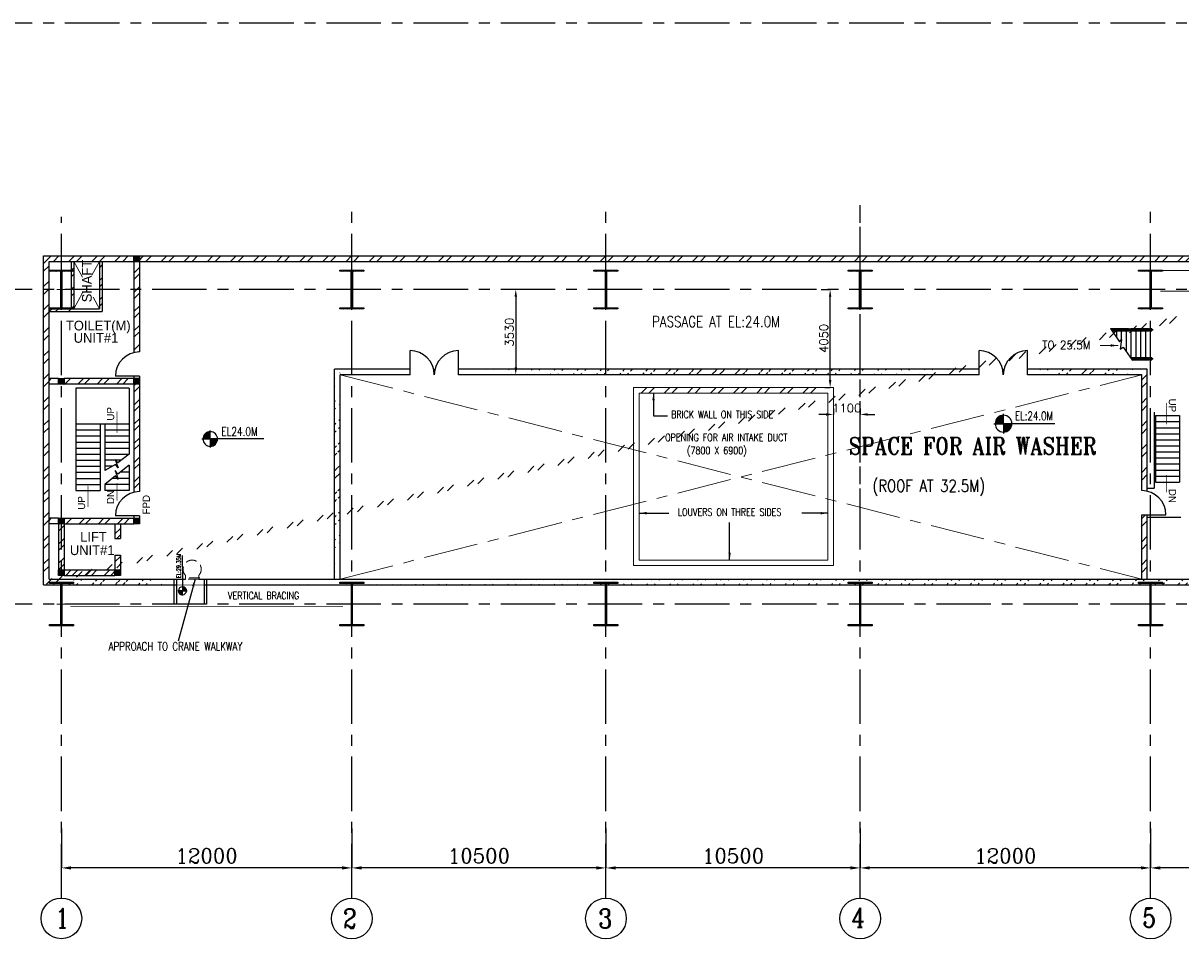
# Model space of a CAD drawing. Header units: inches. Extents: x 0 to 1544102, y -512776 to 23144100.
# Tile 6 of 256: x 26017 to 73846, y -206411 to -168581. Entities that reach past the tile are written whole.
import ezdxf

# ---------------------------------------------------------------- set-up
doc = ezdxf.new("R2010")
doc.units = ezdxf.units.IN
doc.header["$LTSCALE"] = 1800
doc.header["$MEASUREMENT"] = 0
doc.linetypes.add('CENTER', pattern=[2, 1.25, -0.25, 0.25, -0.25])
doc.linetypes.add('HIDDEN', pattern=[0.375, 0.25, -0.125])
doc.layers.get('0').update_dxf_attribs({"color": 253, "lineweight": 9})
for name, color, linetype in [('1', 7, 'Continuous'), ('BRACING', 1, 'HIDDEN'), ('COL', 1, 'Continuous'), ('DIM', 4, 'Continuous'), ('GRID', 251, 'CENTER'), ('STAIR', 2, 'Continuous'), ('STEEL', 231, 'Continuous'), ('TEXT', 3, 'Continuous'), ('WALL', 6, 'Continuous')]:
    doc.layers.add(name, color=color, linetype=linetype)
doc.layers.add('CEN', color=2, linetype='CENTER', lineweight=15)
doc.layers.add('EQUIP', color=8, linetype='HIDDEN', lineweight=9)
doc.styles.add('HTX11', font='O8111901')
doc.styles.add('ROMANC', font='ROMANC.SHX')
doc.styles.add('ROMANS', font='romans.shx')
doc.styles.add('ROMANT', font='romant')
doc.styles.get("Standard").update_dxf_attribs({"font": 'arial.ttf'})
doc.linetypes.add('FENCELINE1', pattern='A,0.25,-0.1,[133,ltypeshp.shx,S=0.1,R=0,X=-0.1,Y=0],-0.1,1', length=1.45)
doc.dimstyles.new('K2', dxfattribs={"dimtxt": 600, "dimasz": 400, "dimexe": 200, "dimexo": 200, "dimgap": 200, "dimtad": 1, "dimdec": 0, "dimzin": 0, "dimdsep": 46, "dimtxsty": 'ROMANC', "dimcen": 0.09, "dimclrd": 256, "dimclrt": 4, "dimadec": 0, "dimazin": 0, "dimtfac": 1, "dimtdec": 0, "dimtofl": 0, "dimtmove": 1, "dimatfit": 3, "dimfxl": 0.18, "dimtolj": 1, "dimtzin": 0, "dimarcsym": 0})
doc.dimstyles.new('USER175', dxfattribs={"dimscale": 175, "dimtxt": 2, "dimasz": 1.75, "dimexe": 0, "dimexo": 0, "dimgap": 0.5, "dimtad": 1, "dimdec": 0, "dimzin": 0, "dimdsep": 46, "dimtxsty": 'ROMANS', "dimcen": 0, "dimclrd": 4, "dimclre": 4, "dimclrt": 4, "dimadec": 0, "dimazin": 0, "dimtfac": 0.09, "dimtdec": 0, "dimtix": 1, "dimtofl": 0, "dimtmove": 0, "dimatfit": 3, "dimfxl": 1, "dimtolj": 1, "dimtzin": 0, "dimarcsym": 0})
pattern_1 = [(45, (-320647.8, -240592.44), (-477.2971, 477.2971), []), (45, (-320329.6, -240592.44), (-477.2971, 477.2971), [])]
pattern_2 = [(45, (-320647.8, -233652.44), (-477.2971, 477.2971), []), (45, (-320329.6, -233652.44), (-477.2971, 477.2971), [])]
pattern_3 = [(45, (-363556.06, -277608.7), (-397.7476, 397.7476), []), (45, (-363290.9, -277608.7), (-397.7476, 397.7476), [])]
pattern_4 = [(45, (-363556.06, -278608.7), (-397.7476, 397.7476), []), (45, (-363290.9, -278608.7), (-397.7476, 397.7476), [])]
pattern_5 = [(45, (-364826.06, -278528.7), (-397.7476, 397.7476), []), (45, (-364560.9, -278528.7), (-397.7476, 397.7476), [])]

# ---------------------------------------------------------------- blocks, each defined once
blk = doc.blocks.new('*D245')
at = {"layer": 'DIM', "color": 0, "lineweight": -2, "transparency": 16777216}
for p, q in [((27596, -201856), (27596, -203481)), ((39596, -203000), (39596, -203481))]:
    blk.add_line(p, q, dxfattribs=at)
at = {"layer": 'DIM', "lineweight": -2, "transparency": 16777216}
blk.add_line((39196, -203481), (27996, -203481), dxfattribs=at)
at = {"layer": 'DIM', "transparency": 16777216}
for points in [[(27996, -203415), (27996, -203548), (27596, -203481)], [(39196, -203415), (39196, -203548), (39596, -203481)]]:
    blk.add_solid(points, dxfattribs=at)
at = {"layer": 'DIM', "color": 4, "transparency": 16777216, "insert": (33596, -202981), "char_height": 600, "attachment_point": 5, "style": 'ROMANC'}
blk.add_mtext('\\A1;12000', dxfattribs=at)
blk = doc.blocks.new('B-ROW COLUMN')
at = {"layer": 'COL'}
h = blk.add_hatch(dxfattribs=at)
h.set_pattern_fill('ANSI31', color=256, scale=200, style=0)
h.set_pattern_definition([(45, (155648.048, 63141.767), (-17.67767, 17.67767), [])])
h.paths.add_polyline_path([(171095, 85178), (172085, 85178), (172085, 85128), (171095, 85128)])
h.paths.add_polyline_path([(171574, 86878), (171606, 86878), (171606, 85178), (171574, 85178)])
h.paths.add_polyline_path([(171095, 86928), (172085, 86928), (172085, 86878), (171095, 86878)])
blk.add_line((171590, 85128), (171590, 86928))
at = {"layer": 'CEN'}
for p, q in [((171590, 85128), (171590, 86928)), ((171399, 86028), (171782, 86028))]:
    blk.add_line(p, q, dxfattribs=at)
at = {"layer": 'COL'}
for points in [[(171095, 86928), (172085, 86928), (172085, 86878), (171095, 86878)], [(171574, 86878), (171606, 86878), (171606, 85178), (171574, 85178)], [(171095, 85178), (172085, 85178), (172085, 85128), (171095, 85128)]]:
    blk.add_lwpolyline(points, close=True, dxfattribs=at)
blk = doc.blocks.new('*D278')
at = {"layer": 'DIM', "color": 0, "lineweight": -2, "transparency": 16777216}
for p, q in [((60596, -201856), (60596, -203481)), ((72596, -203000), (72596, -203481))]:
    blk.add_line(p, q, dxfattribs=at)
at = {"layer": 'DIM', "lineweight": -2, "transparency": 16777216}
blk.add_line((72196, -203481), (60996, -203481), dxfattribs=at)
at = {"layer": 'DIM', "transparency": 16777216}
for points in [[(60996, -203415), (60996, -203548), (60596, -203481)], [(72196, -203415), (72196, -203548), (72596, -203481)]]:
    blk.add_solid(points, dxfattribs=at)
at = {"layer": 'DIM', "color": 4, "transparency": 16777216, "insert": (66596, -202981), "char_height": 600, "attachment_point": 5, "style": 'ROMANC'}
blk.add_mtext('\\A1;12000', dxfattribs=at)
blk = doc.blocks.new('*D279')
at = {"layer": 'DIM', "color": 0, "lineweight": -2, "transparency": 16777216}
for p, q in [((39596, -201856), (39596, -203481)), ((50096, -203000), (50096, -203481))]:
    blk.add_line(p, q, dxfattribs=at)
at = {"layer": 'DIM', "lineweight": -2, "transparency": 16777216}
blk.add_line((49696, -203481), (39996, -203481), dxfattribs=at)
at = {"layer": 'DIM', "transparency": 16777216}
for points in [[(39996, -203415), (39996, -203548), (39596, -203481)], [(49696, -203415), (49696, -203548), (50096, -203481)]]:
    blk.add_solid(points, dxfattribs=at)
at = {"layer": 'DIM', "color": 4, "transparency": 16777216, "insert": (44846, -202981), "char_height": 600, "attachment_point": 5, "style": 'ROMANC'}
blk.add_mtext('\\A1;10500', dxfattribs=at)
blk = doc.blocks.new('*D280')
at = {"layer": 'DIM', "color": 0, "lineweight": -2, "transparency": 16777216}
for p, q in [((50096, -201856), (50096, -203481)), ((60596, -203000), (60596, -203481))]:
    blk.add_line(p, q, dxfattribs=at)
at = {"layer": 'DIM', "lineweight": -2, "transparency": 16777216}
blk.add_line((60196, -203481), (50496, -203481), dxfattribs=at)
at = {"layer": 'DIM', "transparency": 16777216}
for points in [[(50496, -203415), (50496, -203548), (50096, -203481)], [(60196, -203415), (60196, -203548), (60596, -203481)]]:
    blk.add_solid(points, dxfattribs=at)
at = {"layer": 'DIM', "color": 4, "transparency": 16777216, "insert": (55346, -202981), "char_height": 600, "attachment_point": 5, "style": 'ROMANC'}
blk.add_mtext('\\A1;10500', dxfattribs=at)
blk = doc.blocks.new('*D281')
at = {"layer": 'DIM', "color": 0, "lineweight": -2, "transparency": 16777216}
for p, q in [((72596, -201856), (72596, -203481)), ((83596, -203000), (83596, -203481))]:
    blk.add_line(p, q, dxfattribs=at)
at = {"layer": 'DIM', "lineweight": -2, "transparency": 16777216}
blk.add_line((83196, -203481), (72996, -203481), dxfattribs=at)
at = {"layer": 'DIM', "transparency": 16777216}
for points in [[(72996, -203415), (72996, -203548), (72596, -203481)], [(83196, -203415), (83196, -203548), (83596, -203481)]]:
    blk.add_solid(points, dxfattribs=at)
at = {"layer": 'DIM', "color": 4, "transparency": 16777216, "insert": (78096, -202981), "char_height": 600, "attachment_point": 5, "style": 'ROMANC'}
blk.add_mtext('\\A1;11000', dxfattribs=at)
blk = doc.blocks.new('C-ROW COLUMN')
at = {"layer": 'COL'}
h = blk.add_hatch(dxfattribs=at)
h.set_pattern_fill('ANSI31', color=256, scale=200, style=0)
h.set_pattern_definition([(45, (-1315.907, -6.545), (-17.6776695, 17.6776695), [])])
h.paths.add_polyline_path([(77950, 120865), (76960, 120865), (76960, 120820), (77950, 120820)])
h.paths.add_polyline_path([(77478, 120820), (77433, 120820), (77433, 119310), (77478, 119310)])
h.paths.add_polyline_path([(77950, 119310), (76960, 119310), (76960, 119265), (77950, 119265)])
at = {"layer": 'CEN'}
for p, q in [((77455, 119265), (77455, 120865)), ((77264, 120065), (77647, 120065))]:
    blk.add_line(p, q, dxfattribs=at)
at = {"layer": 'COL'}
for points in [[(76960, 120865), (77950, 120865), (77950, 120820), (76960, 120820)], [(77433, 120820), (77478, 120820), (77478, 119310), (77433, 119310)], [(76960, 119310), (77950, 119310), (77950, 119265), (76960, 119265)]]:
    blk.add_lwpolyline(points, close=True, dxfattribs=at)
blk = doc.blocks.new('*X13')
at = {"color": 0}
for p, q in [((36226, 29425), (36330, 29425)), ((36080, 29200), (36330, 29200)), ((36081, 29225), (36330, 29225)), ((36085, 29250), (36330, 29250)), ((36092, 29275), (36330, 29275)), ((36102, 29300), (36330, 29300)), ((36115, 29325), (36330, 29325)), ((36132, 29350), (36330, 29350)), ((36154, 29375), (36330, 29375)), ((36183, 29400), (36330, 29400))]:
    blk.add_line(p, q, dxfattribs=at)
blk = doc.blocks.new('LL')
for p, q in [((-1136, 0), (-711, 0)), ((-711, 0), (-711, 423)), ((1493, 0), (-711, 0)), ((-711, 0), (-711, -418))]:
    blk.add_line(p, q)
for start, end in [(90, 180), (180, 270), (0, 90), (270, 0)]:
    blk.add_arc((-711, 0), 360, start, end)
at = {"xscale": 1.439999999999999, "yscale": 1.439999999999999, "zscale": 1.439999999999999}
blk.add_blockref('*X13', (-53026, -42044), dxfattribs=at)
at = {"xscale": 1.439999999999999, "yscale": 1.439999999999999, "zscale": 1.439999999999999, "rotation": 180}
blk.add_blockref('*X13', (51604, 42044), dxfattribs=at)
at = {"flags": 4}
blk.add_attdef('LEVEL', (-222, 154), '', height=432, dxfattribs=at)
blk = doc.blocks.new('*D345')
at = {"color": 4, "lineweight": -2, "transparency": 16777216}
for p, q in [((46511, -179581), (46369, -179581)), ((46369, -179887), (46369, -182805))]:
    blk.add_line(p, q, dxfattribs=at)
at = {"color": 4, "transparency": 16777216}
for points in [[(46318, -179887), (46420, -179887), (46369, -179581)], [(46318, -182805), (46420, -182805), (46369, -183111)]]:
    blk.add_solid(points, dxfattribs=at)
at = {"color": 4, "transparency": 16777216, "insert": (46106, -181346), "char_height": 350, "attachment_point": 5, "rotation": 90, "style": 'ROMANS'}
blk.add_mtext('\\A1;3530', dxfattribs=at)
blk = doc.blocks.new('*D401')
at = {"color": 4, "lineweight": -2, "transparency": 16777216}
for p, q in [((58981, -179581), (59357, -179581)), ((59357, -183325), (59357, -179887)), ((59143, -183631), (59357, -183631))]:
    blk.add_line(p, q, dxfattribs=at)
at = {"color": 4, "transparency": 16777216}
for points in [[(59306, -179887), (59408, -179887), (59357, -179581)], [(59306, -183325), (59408, -183325), (59357, -183631)]]:
    blk.add_solid(points, dxfattribs=at)
at = {"color": 4, "transparency": 16777216, "insert": (59095, -181606), "char_height": 350, "attachment_point": 5, "rotation": 90, "style": 'ROMANS'}
blk.add_mtext('\\A1;4050', dxfattribs=at)
blk = doc.blocks.new('*D402')
at = {"color": 4, "lineweight": -2, "transparency": 16777216}
for p, q in [((59496, -184504), (59496, -184745)), ((60596, -184504), (60596, -184745)), ((59190, -184745), (58884, -184745)), ((60902, -184745), (61208, -184745))]:
    blk.add_line(p, q, dxfattribs=at)
at = {"color": 4, "transparency": 16777216}
for points in [[(59190, -184694), (59190, -184796), (59496, -184745)], [(60902, -184694), (60902, -184796), (60596, -184745)]]:
    blk.add_solid(points, dxfattribs=at)
at = {"color": 4, "transparency": 16777216, "insert": (60046, -184483), "char_height": 350, "attachment_point": 5, "style": 'ROMANS'}
blk.add_mtext('\\A1;1100', dxfattribs=at)
blk = doc.blocks.new('STAIR FOR 25.5M FLOOR')
at = {"layer": 'STAIR'}
for p, q in [((106, 612), (-1626, 612)), ((106, -588), (-797, -588))]:
    blk.add_line(p, q, dxfattribs=at)
for points in [[(-1663, 665), (-1282, 115), (-1197, 206), (-1262, -197), (-1130, -105), (-750, -656)], [(-1652, 649), (49, 649)], [(-909, 648), (-1651, 648)], [(-882, 630), (-1638, 630)], [(-882, 592), (-1612, 592)], [(-1599, 573), (-909, 573)], [(49, 572), (-1598, 572)], [(-1400, 285), (-1400, 573)], [(-1200, 202), (-1200, 573)], [(-1000, -294), (-1000, 573)], [(-909, 648), (-891, 648)], [(-909, 573), (-891, 573)], [(-893, 630), (-890, 638), (-863, 649)], [(-893, 592), (-890, 584), (-863, 573)], [(-891, 636), (-891, 648), (-865, 648)], [(-865, 573), (-891, 573), (-891, 586)], [(-882, 592), (-871, 597), (-869, 611), (-871, 624), (-882, 630)], [(-863, 573), (-836, 584), (-825, 611), (-836, 638), (-863, 649)], [(-862, 648), (-817, 648), (-817, 630)], [(-817, 573), (-862, 573)], [(-66, 630), (-833, 630)], [(-66, 592), (-833, 592)], [(-93, 648), (-817, 648)], [(-817, 592), (-817, 573)], [(-817, 573), (-93, 573)], [(-800, -551), (-800, 573)], [(-600, -573), (-600, 573)], [(-400, -573), (-400, 573)], [(-200, -573), (-200, 573)], [(-93, 648), (-74, 648)], [(-93, 573), (-74, 573)], [(-77, 630), (-74, 638), (-47, 649)], [(-77, 592), (-74, 584), (-47, 573)], [(-74, 636), (-74, 648), (-48, 648)], [(-48, 573), (-74, 573), (-74, 586)], [(-66, 592), (-54, 597), (-52, 611), (-54, 624), (-66, 630)], [(-47, 573), (-20, 584), (-9, 611), (-20, 638), (-47, 649)], [(-45, 648), (0, 648), (0, 573)], [(0, 573), (-45, 573)], [(0, 573), (50, 573), (50, 648)], [(50, 648), (0, 648)], [(0, -573), (0, 573)], [(49, 648), (49, 649)], [(49, 573), (49, 572)], [(50, 648), (50, 573)], [(-823, -551), (49, -551)], [(-93, -552), (-822, -552)], [(-66, -570), (-809, -570)], [(-66, -608), (-783, -608)], [(-770, -627), (-93, -627)], [(49, -628), (-769, -628)], [(-93, -552), (-74, -552)], [(-93, -627), (-74, -627)], [(-77, -570), (-74, -562), (-47, -551)], [(-77, -608), (-74, -616), (-47, -627)], [(-74, -564), (-74, -552), (-48, -552)], [(-48, -627), (-74, -627), (-74, -614)], [(-66, -608), (-54, -603), (-52, -589), (-54, -576), (-66, -570)], [(-47, -627), (-20, -616), (-9, -589), (-20, -562), (-47, -551)], [(-45, -552), (0, -552), (0, -627)], [(0, -627), (-45, -627)], [(0, -627), (50, -627), (50, -552)], [(50, -552), (0, -552)], [(49, -552), (49, -551)], [(49, -627), (49, -628)], [(50, -552), (50, -627)]]:
    blk.add_lwpolyline(points, dxfattribs=at)
at = {"layer": 'TEXT', "color": 3, "style": 'ROMANS', "width": 0.9}
blk.add_text('TO 25.5M', height=350, dxfattribs=at).set_placement((-4478, -196, -1000))
at = {"layer": 'DIM'}
blk.add_leader([(-1346, -39), (-2086, -39)], dimstyle='USER175', override={"dimgap": 0.5, "dimtad": 0}, dxfattribs=at)

msp = doc.modelspace()

# ---------------------------------------------------------------- hatches: boundary and pattern name
h = msp.add_hatch()
h.set_pattern_fill('ANSI32', color=256, scale=1800, style=0)
h.set_pattern_definition(pattern_1)
edge = h.paths.add_edge_path()
edge.add_line((26855.97, -191781.1), (26855.97, -178191.1))
edge.add_line((26855.97, -178191.1), (84445.97, -178191.1))
edge.add_line((27085.97, -191551.1), (27085.97, -178421.1))
edge.add_line((27085.97, -178421.1), (84445.97, -178421.1))
h = msp.add_hatch()
h.set_pattern_fill('ANSI32', color=256, scale=1800, style=0)
h.set_pattern_definition([(45, (-320647.8, -233652.44), (-477.2971, 477.2971), []), (45, (-320329.6, -233652.44), (-477.2971, 477.2971), [])])
h.paths.add_polyline_path([(38880.97, -183111.1), (42003.8, -183111.1)])
edge = h.paths.add_edge_path()
edge.add_line((39110.97, -182881.1), (42003.8, -182881.1))
h = msp.add_hatch()
h.set_pattern_fill('ANSI32', color=256, scale=1800, style=0)
h.set_pattern_definition([(45, (-320647.8, -242092.44), (-477.2971, 477.2971), []), (45, (-320329.6, -242092.44), (-477.2971, 477.2971), [])])
edge = h.paths.add_edge_path()
edge.add_line((38880.97, -191551.1), (38880.97, -182881.1))
edge.add_line((39110.97, -191321.1), (39110.97, -182881.1))
h = msp.add_hatch()
h.set_pattern_fill('ANSI32', color=256, scale=1800, style=0)
h.set_pattern_definition(pattern_2)
edge = h.paths.add_edge_path()
edge.add_line((44003.8, -182881.1), (65510.03, -182881.1))
edge.add_line((44003.8, -183111.1), (65510.03, -183111.1))
h = msp.add_hatch()
h.set_pattern_fill('ANSI32', color=256, scale=1800, style=0)
h.set_pattern_definition(pattern_2)
edge = h.paths.add_edge_path()
edge.add_line((67510.03, -182881.1), (72230.76, -182881.1))
edge.add_line((67510.03, -183111.1), (72460.76, -183111.1))
h = msp.add_hatch()
h.set_pattern_fill('ANSI32', color=256, scale=1800, style=0)
h.set_pattern_definition(pattern_1)
edge = h.paths.add_edge_path()
edge.add_line((27085.97, -191551.1), (32717.49, -191551.1))
edge.add_line((26855.97, -191781.1), (32345.97, -191781.1))
h = msp.add_hatch()
h.set_pattern_fill('ANSI32', color=256, scale=1800, style=0)
h.set_pattern_definition(pattern_1)
edge = h.paths.add_edge_path()
edge.add_line((33279.99, -191551.1), (156717.49, -191551.1))
edge.add_line((33495.97, -191781.1), (156245.97, -191781.1))
at = {"layer": 'COL'}
h = msp.add_hatch(dxfattribs=at)
h.set_pattern_fill('ANSI31', color=1, scale=250, angle=180, style=0)
h.set_pattern_definition([(225, (27245.967, -183541.096), (22.09709, -22.09709), [])])
h.paths.add_polyline_path([(30825.97, -178421.1), (30825.97, -178191.1), (30595.97, -178191.1), (30595.97, -178421.1)])
h = msp.add_hatch(dxfattribs=at)
h.set_pattern_fill('ANSI31', color=1, scale=250, angle=180, style=0)
h.set_pattern_definition([(225, (24130.967, -188616.096), (22.09709, -22.09709), [])])
h.paths.add_polyline_path([(27710.97, -183496.1), (27710.97, -183266.1), (27480.97, -183266.1), (27480.97, -183496.1)])
h = msp.add_hatch(dxfattribs=at)
h.set_pattern_fill('ANSI31', color=1, scale=250, angle=180, style=0)
h.set_pattern_definition([(225, (27245.967, -188616.096), (22.09709, -22.09709), [])])
h.paths.add_polyline_path([(30825.97, -183496.1), (30825.97, -183266.1), (30595.97, -183266.1), (30595.97, -183496.1)])
h = msp.add_hatch(dxfattribs=at)
h.set_pattern_fill('ANSI31', color=1, scale=250, angle=180, style=0)
h.set_pattern_definition([(225, (24130.967, -194386.096), (22.09709, -22.09709), [])])
h.paths.add_polyline_path([(27710.97, -189266.1), (27710.97, -189036.1), (27480.97, -189036.1), (27480.97, -189266.1)])
h = msp.add_hatch(dxfattribs=at)
h.set_pattern_fill('ANSI31', color=1, scale=250, angle=180, style=0)
h.set_pattern_definition([(225, (27245.967, -194386.096), (22.09709, -22.09709), [])])
h.paths.add_polyline_path([(30825.97, -189266.1), (30825.97, -189036.1), (30595.97, -189036.1), (30595.97, -189266.1)])
h = msp.add_hatch(dxfattribs=at)
h.set_pattern_fill('ANSI31', color=1, scale=250, angle=180, style=0)
h.set_pattern_definition([(225, (24130.967, -196516.096), (22.09709, -22.09709), [])])
h.paths.add_polyline_path([(27710.97, -191396.1), (27710.97, -191166.1), (27480.97, -191166.1), (27480.97, -191396.1)])
h = msp.add_hatch(dxfattribs=at)
h.set_pattern_fill('ANSI31', color=1, scale=250, angle=180, style=0)
h.set_pattern_definition([(225, (26460.967, -196516.096), (22.09709, -22.09709), [])])
h.paths.add_polyline_path([(30040.97, -191396.1), (30040.97, -191166.1), (29810.97, -191166.1), (29810.97, -191396.1)])
at = {"layer": 'WALL', "linetype": 'Continuous'}
h = msp.add_hatch(dxfattribs=at)
h.set_pattern_fill('ANSI32', color=9, scale=1500, angle=360, style=0)
h.set_pattern_definition(pattern_3)
h.paths.add_polyline_path([(28110.97, -179581.1), (27995.97, -179581.1), (27995.97, -180381.1), (27595.97, -180381.1), (27595.97, -180496.1), (28110.97, -180496.1)])
h.paths.add_polyline_path([(28110.97, -178421.1), (27995.97, -178421.1), (27995.97, -179581.1), (28110.97, -179581.1)])
h.paths.add_polyline_path([(27595.97, -180381.1), (27085.97, -180381.1), (27085.97, -180496.1), (27595.97, -180496.1)])
h = msp.add_hatch(dxfattribs=at)
h.set_pattern_fill('ANSI32', color=9, scale=1500, angle=360, style=0)
h.set_pattern_definition(pattern_3)
h.paths.add_polyline_path([(29285.97, -179581.1), (29170.97, -179581.1), (29170.97, -180381.1), (29285.97, -180381.1)])
h.paths.add_polyline_path([(29285.97, -178421.1), (29170.97, -178421.1), (29170.97, -179581.1), (29285.97, -179581.1)])
h = msp.add_hatch(dxfattribs=at)
h.set_pattern_fill('ANSI32', color=9, scale=1500, angle=360, style=0)
h.set_pattern_definition([(45, (-320647.8, -240592.44), (-397.7476, 397.7476), []), (45, (-320382.64, -240592.44), (-397.7476, 397.7476), [])])
h.paths.add_polyline_path([(30825.97, -178421.1), (30595.97, -178421.1), (30595.97, -179581.1), (30825.97, -179581.1)])
h.paths.add_polyline_path([(30825.97, -179581.1), (30595.97, -179581.1), (30595.97, -182192.91, -0.05808461), (30825.97, -182166.1)])
h = msp.add_hatch(dxfattribs=at)
h.set_pattern_fill('ANSI32', color=9, scale=1500, angle=360, style=0)
h.set_pattern_definition(pattern_4)
h.paths.add_polyline_path([(27085.97, -183266.1), (27085.97, -183496.1), (27480.97, -183496.1), (27480.97, -183266.1)])
h = msp.add_hatch(dxfattribs=at)
h.set_pattern_fill('ANSI32', color=9, scale=1500, angle=360, style=0)
h.set_pattern_definition(pattern_4)
h.paths.add_polyline_path([(30595.97, -183266.1), (27710.97, -183266.1), (27710.97, -183496.1), (30595.97, -183496.1)])
h = msp.add_hatch(dxfattribs=at)
h.set_pattern_fill('ANSI32', color=9, scale=1500, angle=360, style=0)
h.set_pattern_definition([(45, (23864.2, -189499.7), (-397.748, 397.748), []), (45, (24129.34, -189499.7), (-397.748, 397.748), [])])
edge = h.paths.add_edge_path()
edge.add_arc((30825.98, -189166.1), 1141.75, 90.000446, 101.621923, ccw=False)
edge.add_line((30825.97, -188024.35), (30825.97, -183496.1))
edge.add_line((30825.97, -183496.1), (30595.97, -183496.1))
edge.add_line((30595.97, -183496.1), (30595.97, -188047.76))
h = msp.add_hatch(dxfattribs=at)
h.set_pattern_fill('ANSI32', color=9, scale=1500, angle=360, style=0)
h.set_pattern_definition([(45, (-363556.06, -284378.7), (-397.7476, 397.7476), []), (45, (-363290.9, -284378.7), (-397.7476, 397.7476), [])])
h.paths.add_polyline_path([(27480.97, -189036.1), (27085.97, -189036.1), (27085.97, -189266.1), (27480.97, -189266.1)])
h = msp.add_hatch(dxfattribs=at)
h.set_pattern_fill('ANSI32', color=9, scale=1500, angle=360, style=0)
h.set_pattern_definition(pattern_5)
h.paths.add_polyline_path([(27710.97, -189266.1), (27480.97, -189266.1), (27480.97, -191266.1), (27710.97, -191266.1)])
h = msp.add_hatch(dxfattribs=at)
h.set_pattern_fill('ANSI32', color=9, scale=1500, angle=360, style=0)
h.set_pattern_definition([(45, (24349.2, -189269.7), (-397.75, 397.75), []), (45, (24614.34, -189269.7), (-397.75, 397.75), [])])
h.paths.add_polyline_path([(30595.97, -189036.1), (27710.97, -189036.1), (27710.97, -189266.1), (30595.97, -189266.1)])
h = msp.add_hatch(dxfattribs=at)
h.set_pattern_fill('ANSI32', color=9, scale=1500, angle=360, style=0)
h.set_pattern_definition([(45, (13367.2, -282493.7), (-397.7476, 397.7476), []), (45, (13632.4, -282493.7), (-397.7476, 397.7476), [])])
h.paths.add_polyline_path([(30040.97, -189266.1), (29810.97, -189266.1), (29810.97, -189866.1), (30040.97, -189866.1)])
h = msp.add_hatch(dxfattribs=at)
h.set_pattern_fill('ANSI32', color=9, scale=1500, angle=360, style=0)
h.set_pattern_definition([(45, (13367.2, -281793.7), (-397.7476, 397.7476), []), (45, (13632.4, -281793.7), (-397.7476, 397.7476), [])])
h.paths.add_polyline_path([(30040.97, -190566.1), (29810.97, -190566.1), (29810.97, -191166.1), (30040.97, -191166.1)])
h = msp.add_hatch(dxfattribs=at)
h.set_pattern_fill('ANSI32', color=9, scale=1500, angle=360, style=0)
h.set_pattern_definition(pattern_5)
h.paths.add_polyline_path([(29910.97, -191396.1), (29910.97, -191166.1), (27710.97, -191166.1), (27710.97, -191396.1)])

# ---------------------------------------------------------------- linework, layer by layer
for p, q in [((72230.76, -183321.83), (72460.76, -183091.83)), ((51549.68, -183861.03), (51779.68, -183631.03)), ((51867.88, -183861.03), (52097.88, -183631.03)), ((52504.27, -183861.03), (52734.27, -183631.03)), ((52822.47, -183861.03), (53052.47, -183631.03)), ((52822.47, -183861.03), (53052.47, -183631.03)), ((53458.87, -183861.03), (53688.87, -183631.03)), ((53777.07, -183861.03), (54007.07, -183631.03)), ((53777.07, -183861.03), (54007.07, -183631.03)), ((54413.46, -183861.03), (54643.46, -183631.03)), ((54731.66, -183861.03), (54961.66, -183631.03)), ((54731.66, -183861.03), (54961.66, -183631.03)), ((55368.06, -183861.03), (55598.06, -183631.03)), ((55686.25, -183861.03), (55916.25, -183631.03)), ((55686.25, -183861.03), (55916.25, -183631.03)), ((56322.65, -183861.03), (56552.65, -183631.03)), ((56640.85, -183861.03), (56870.85, -183631.03)), ((56640.85, -183861.03), (56870.85, -183631.03)), ((57277.24, -183861.03), (57507.24, -183631.03)), ((57595.44, -183861.03), (57825.44, -183631.03)), ((57595.44, -183861.03), (57825.44, -183631.03)), ((58231.84, -183861.03), (58461.84, -183631.03)), ((58550.04, -183861.03), (58780.04, -183631.03)), ((58550.04, -183861.03), (58780.04, -183631.03)), ((72230.76, -183640.02), (72460.76, -183410.02)), ((72230.76, -184276.42), (72460.76, -184046.42)), ((72230.76, -184594.62), (72460.76, -184364.62)), ((72230.76, -185231.01), (72460.76, -185001.01)), ((72230.76, -185549.21), (72460.76, -185319.21)), ((72230.76, -186185.61), (72460.76, -185955.61)), ((72230.76, -186503.81), (72460.76, -186273.81)), ((72230.76, -187140.2), (72460.76, -186910.2)), ((72230.76, -187458.4), (72460.76, -187228.4)), ((72230.76, -189049.39), (72386.93, -188893.22)), ((72230.76, -189367.59), (72460.76, -189137.59)), ((72230.76, -190003.99), (72460.76, -189773.99)), ((72230.76, -190322.18), (72460.76, -190092.18)), ((72230.76, -190958.58), (72460.76, -190728.58)), ((72230.76, -191276.78), (72460.76, -191046.78))]:
    msp.add_line(p, q)
for points in [[(51236.03, -183631.03), (59496.03, -183631.03), (59496.03, -190991.03), (51236.03, -190991.03)], [(51466.03, -183861.03), (59266.03, -183861.03), (59266.03, -190761.03), (51466.03, -190761.03)]]:
    msp.add_lwpolyline(points, close=True)
at = {"layer": '1'}
for centre in [(27595.97, -205566.35), (27595.97, -205566.35), (39595.97, -205571.03), (39595.97, -205571.03), (50095.97, -205571.03), (50095.97, -205571.03), (60595.97, -205571.03), (60595.97, -205571.03), (72595.97, -205571.03), (72595.97, -205571.03)]:
    msp.add_circle(centre, 840.34, dxfattribs=at)
at = {"layer": 'BRACING'}
for points, const_width in [([(72995.97, -178803.6), (83195.97, -178803.6)], 40), ([(72995.97, -179658.6), (83195.97, -179658.6)], 40), ([(27965.97, -191793.6), (39225.97, -191793.6)], 25), ([(27965.97, -192668.6), (39225.97, -192668.6)], 25)]:
    msp.add_lwpolyline(points, dxfattribs=dict(at, const_width=const_width))
at = {"layer": 'CEN'}
for p, q in [((28464.06, -179073.98), (28110.97, -178421.1)), ((29170.97, -178421.1), (28860.09, -178995.92)), ((28465.57, -179725.42), (28110.97, -180381.1)), ((29170.97, -180381.1), (28908.88, -179896.49)), ((39110.97, -191551.1), (72230.76, -183111.1)), ((39110.97, -183111.1), (72230.76, -191551.1))]:
    msp.add_line(p, q, dxfattribs=at)
at = {"layer": 'COL'}
for points in [[(30595.97, -178191.1), (30825.97, -178191.1), (30825.97, -178421.1), (30595.97, -178421.1)], [(27480.97, -183266.1), (27710.97, -183266.1), (27710.97, -183496.1), (27480.97, -183496.1)], [(30595.97, -183266.1), (30825.97, -183266.1), (30825.97, -183496.1), (30595.97, -183496.1)], [(27480.97, -189036.1), (27710.97, -189036.1), (27710.97, -189266.1), (27480.97, -189266.1)], [(30595.97, -189036.1), (30825.97, -189036.1), (30825.97, -189266.1), (30595.97, -189266.1)], [(27480.97, -191166.1), (27710.97, -191166.1), (27710.97, -191396.1), (27480.97, -191396.1)], [(29810.97, -191166.1), (30040.97, -191166.1), (30040.97, -191396.1), (29810.97, -191396.1)]]:
    msp.add_lwpolyline(points, close=True, dxfattribs=at)
at = {"layer": 'EQUIP'}
for p, q in [((33323.05, -191492.22), (32682.26, -191492.22)), ((32717.49, -191388.33), (32717.49, -191551.1)), ((33279.99, -191551.1), (32717.49, -191551.1)), ((33279.99, -191551.1), (33279.99, -191388.33))]:
    msp.add_line(p, q, dxfattribs=at)
msp.add_arc((32998.74, -191140.29), 375, 318.590378, 221.409622, dxfattribs=at)
at = {"layer": 'GRID'}
for p, q in [((278395.97, -168581.1), (19295.97, -168581.1)), ((39595.97, -204730.69), (39595.97, -176081.1)), ((50095.97, -204730.69), (50095.97, -176081.1)), ((60595.97, -190051.1), (60595.97, -176081.1)), ((60595.97, -204730.69), (60595.97, -176081.1)), ((72595.97, -204730.69), (72595.97, -176081.1)), ((27595.97, -204730.69), (27595.97, -176581.1)), ((278395.97, -179581.1), (19295.97, -179581.1)), ((278395.97, -192581.1), (19295.97, -192581.1))]:
    msp.add_line(p, q, dxfattribs=at)
at = {"layer": 'STAIR', "linetype": 'Continuous'}
for p, q in [((28195.97, -183666.1), (28195.97, -187886.1)), ((30395.97, -183666.1), (28195.97, -183666.1)), ((30395.97, -183666.1), (30395.97, -186386.1)), ((72795.76, -184793.22), (73795.76, -184793.22)), ((72795.76, -184793.22), (72795.76, -187543.22)), ((72795.76, -185043.22), (73795.76, -185043.22)), ((73795.76, -184793.22), (73795.76, -187543.22)), ((28195.95, -185136.1), (29195.97, -185136.1)), ((28195.95, -185386.1), (29195.97, -185386.1)), ((29195.97, -185136.1), (29195.97, -187886.1)), ((29195.97, -185136.1), (29395.97, -185136.1)), ((29395.97, -185136.1), (30395.97, -185136.1)), ((29395.97, -185136.1), (29395.97, -187060.25)), ((29395.97, -185386.1), (30395.97, -185386.1)), ((72795.76, -185293.22), (73795.76, -185293.22)), ((72795.76, -185543.22), (73795.76, -185543.22)), ((28195.95, -185636.1), (29195.97, -185636.1)), ((28195.95, -185886.1), (29195.97, -185886.1)), ((29395.97, -185636.1), (30395.97, -185636.1)), ((29395.97, -185886.1), (30395.97, -185886.1)), ((72795.76, -185793.22), (73795.76, -185793.22)), ((72795.76, -186043.22), (73795.76, -186043.22)), ((28195.95, -186136.1), (29195.97, -186136.1)), ((28195.95, -186386.1), (29195.97, -186386.1)), ((29395.97, -186136.1), (30395.97, -186136.1)), ((29395.97, -186386.1), (30395.97, -186386.1)), ((72795.76, -186293.22), (73795.76, -186293.22)), ((28195.95, -186636.1), (29195.97, -186636.1)), ((28195.95, -186886.1), (29195.97, -186886.1)), ((30067.82, -186636.1), (29395.97, -186636.1)), ((29709.77, -186886.1), (29395.97, -186886.1)), ((30395.97, -186886.1), (30335.24, -186886.1)), ((30395.97, -186838.18), (30395.97, -187886.1)), ((72795.76, -186543.22), (73795.76, -186543.22)), ((72795.76, -186793.22), (73795.76, -186793.22)), ((28195.95, -187136.1), (29195.97, -187136.1)), ((28195.95, -187386.1), (29195.97, -187386.1)), ((30395.97, -187386.1), (29704.91, -187386.1)), ((30395.97, -187136.1), (30018.46, -187136.1)), ((72795.76, -187043.22), (73795.76, -187043.22)), ((72795.76, -187293.22), (73795.76, -187293.22)), ((28195.95, -187636.1), (29195.97, -187636.1)), ((28195.95, -187886.1), (29195.97, -187886.1)), ((30395.97, -187636.1), (29395.97, -187636.1)), ((29395.97, -187636.1), (29395.97, -187886.1)), ((30395.97, -187886.1), (29395.97, -187886.1)), ((72795.76, -187543.22), (73795.76, -187543.22))]:
    msp.add_line(p, q, dxfattribs=at)
at = {"layer": 'STAIR', "linetype": 'Continuous', "flags": 128}
for points in [[(29895.97, -185534.11, 0, 150, 0), (29895.97, -185179.42, 25, 25, 0), (29895.97, -184620.78, 25, 25, 0)], [(73249.12, -185191.24, 0, 150, 0), (73249.12, -184836.55, 25, 25, 0), (73249.12, -184277.91, 25, 25, 0)], [(29895.97, -187556.45, 0, 150, 0), (29895.97, -187911.15, 25, 25, 0), (29895.97, -188308.02, 25, 25, 0)], [(73249.12, -187213.58, 0, 150, 0), (73249.12, -187568.27, 25, 25, 0), (73249.12, -187965.15, 25, 25, 0)], [(28695.96, -187662.5, 0, 150, 0), (28695.96, -188017.19, 25, 25, 0), (28695.96, -188575.83, 25, 25, 0)]]:
    msp.add_lwpolyline(points, format="xyseb", dxfattribs=at)
for points in [[(30395.97, -186386.1), (29928.2, -186742.47), (29817.51, -186602.21), (29943.22, -186958.23), (29832.53, -186817.97), (29395.97, -187060.25)], [(30395.97, -186838.18), (29928.2, -187207.33), (29817.51, -187067.07), (29943.22, -187423.08), (29832.53, -187282.82), (29395.97, -187636.1)]]:
    msp.add_lwpolyline(points, dxfattribs=at)
at = {"layer": 'STEEL', "linetype": 'FENCELINE1', "ltscale": 0.25}
for p, q in [((72745.76, -184658.75), (72745.76, -187793.22)), ((72460.76, -187793.22), (72745.76, -187793.22)), ((72460.76, -188993.22), (73845.76, -188993.22))]:
    msp.add_line(p, q, dxfattribs=at)
at = {"layer": 'STEEL'}
for p, q in [((32245.97, -191551.1), (32245.97, -192581.1)), ((32345.97, -191551.1), (32345.97, -192581.1)), ((33495.97, -191551.1), (33495.97, -192581.1)), ((33595.97, -191551.1), (33595.97, -192581.1))]:
    msp.add_line(p, q, dxfattribs=at)
at = {"layer": 'TEXT'}
msp.add_line((32597.93, -191017.19), (32597.93, -190568.98), dxfattribs=at)
at = {"layer": 'TEXT', "flags": 128}
for points in [[(33746.14, -185459.5, 0.414246), (33446.14, -185759.5)], [(34046.14, -185759.5, 0.414258), (33746.14, -185459.5)], [(33446.14, -185759.5, 0.414221), (33746.14, -186059.5)], [(33746.14, -186059.5, 0.414246), (34046.14, -185759.5)]]:
    msp.add_lwpolyline(points, format="xyb", dxfattribs=at)
for points in [[(33534.82, -185546.5), (33746.14, -185546.5)], [(33570.1, -185516.5), (33746.14, -185516.5)], [(33621.58, -185486.5), (33746.14, -185486.5)], [(33746.14, -185759.5), (33746.14, -185407.18)], [(33392.26, -185759.5), (33746.14, -185759.5)], [(33446.14, -185756.5), (33746.14, -185756.5)], [(33447.94, -185726.5), (33746.14, -185726.5)], [(33452.86, -185696.5), (33746.14, -185696.5)], [(33460.9, -185666.5), (33746.14, -185666.5)], [(33472.54, -185636.5), (33746.14, -185636.5)], [(33488.02, -185606.5), (33746.14, -185606.5)], [(33508.42, -185576.5), (33746.14, -185576.5)], [(35960.39, -185759.5), (33746.14, -185759.5)], [(33746.14, -185759.5), (33746.14, -186107.86)], [(34046.14, -185762.38), (33746.14, -185762.38)], [(34044.34, -185792.38), (33746.14, -185792.38)], [(34039.54, -185822.38), (33746.14, -185822.38)], [(34031.38, -185852.38), (33746.14, -185852.38)], [(34019.86, -185882.38), (33746.14, -185882.38)], [(34004.26, -185912.38), (33746.14, -185912.38)], [(33983.98, -185942.38), (33746.14, -185942.38)], [(33957.46, -185972.38), (33746.14, -185972.38)], [(33922.18, -186002.38), (33746.14, -186002.38)], [(33870.7, -186032.38), (33746.14, -186032.38)]]:
    msp.add_lwpolyline(points, dxfattribs=at)
at = {"layer": 'WALL'}
for p, q in [((26855.97, -191781.1), (26855.97, -178191.1)), ((26855.97, -178191.1), (84445.97, -178191.1)), ((27085.97, -191551.1), (27085.97, -178421.1)), ((27085.97, -178421.1), (84445.97, -178421.1)), ((27995.97, -178421.1), (27995.97, -180381.1)), ((28110.97, -178421.1), (28110.97, -180381.1)), ((29170.97, -178421.1), (29170.97, -180381.1)), ((29285.97, -178421.1), (29285.97, -180496.1)), ((30595.97, -178421.1), (30595.97, -182192.91)), ((30825.97, -178421.1), (30825.97, -178521.1)), ((30825.97, -178421.1), (30825.97, -182166.1)), ((27085.97, -180381.1), (29170.97, -180381.1)), ((27085.97, -180496.1), (29285.97, -180496.1)), ((42003.8, -183111.1), (42003.8, -182111.1)), ((44003.8, -183111.1), (44003.8, -182111.1)), ((65510.03, -183111.1), (65510.03, -182111.1)), ((67510.03, -183111.1), (67510.03, -182111.1)), ((30595.97, -183166.1), (30595.97, -183266.1)), ((30825.97, -183166.1), (30825.97, -183496.1)), ((38880.97, -191551.1), (38880.97, -182881.1)), ((42003.8, -182881.1), (38880.97, -182881.1)), ((39110.97, -191551.1), (39110.97, -183111.1)), ((42003.8, -183111.1), (39110.97, -183111.1)), ((65510.03, -182881.1), (44003.8, -182881.1)), ((65510.03, -183111.1), (44003.8, -183111.1)), ((72460.76, -182881.1), (67510.03, -182881.1)), ((72230.76, -183111.1), (67510.03, -183111.1)), ((72230.76, -187893.22), (72230.76, -183111.1)), ((72460.76, -187920.03), (72460.76, -182881.1)), ((27480.97, -183266.1), (27085.97, -183266.1)), ((27480.97, -183496.1), (27085.97, -183496.1)), ((30595.97, -183266.1), (27710.97, -183266.1)), ((30595.97, -183496.1), (27710.97, -183496.1)), ((30825.97, -183266.1), (30595.97, -183266.1)), ((30595.97, -183496.1), (30595.97, -187962.91)), ((30825.97, -183496.1), (30825.97, -187936.1)), ((72230.76, -191551.1), (72230.76, -188893.22)), ((72230.76, -188893.22), (73230.76, -188893.22)), ((72460.76, -191551.1), (72460.76, -188893.22)), ((27480.97, -189036.1), (27085.97, -189036.1)), ((27480.97, -189266.1), (27085.97, -189266.1)), ((27480.97, -189266.1), (27480.97, -191166.1)), ((27710.97, -189266.1), (27710.97, -191166.1)), ((29810.97, -189266.1), (29810.97, -189866.1)), ((30040.97, -189266.1), (30040.97, -189866.1)), ((30595.97, -188936.1), (30595.97, -189036.1)), ((30825.97, -188936.1), (30825.97, -189036.1)), ((29810.97, -189866.1), (30040.97, -189866.1)), ((29810.97, -190566.1), (29810.97, -191166.1)), ((29810.97, -190566.1), (30040.97, -190566.1)), ((30040.97, -190566.1), (30040.97, -191166.1)), ((26855.97, -191781.1), (32345.97, -191781.1)), ((27085.97, -191551.1), (32717.49, -191551.1)), ((33279.99, -191551.1), (156717.49, -191551.1)), ((33495.97, -191781.1), (156245.97, -191781.1))]:
    msp.add_line(p, q, dxfattribs=at)
at = {"layer": 'WALL', "flags": 128}
for points in [[(30825.97, -183166.1), (29825.97, -183166.1)], [(27710.97, -189036.1), (30595.97, -189036.1)], [(27710.97, -189266.1), (30595.97, -189266.1)], [(30825.97, -188936.1), (29825.97, -188936.1)], [(27710.97, -191166.1), (29810.97, -191166.1)], [(27710.97, -191396.1), (29810.97, -191396.1)]]:
    msp.add_lwpolyline(points, dxfattribs=at)
at = {"layer": 'WALL'}
for centre, start, end in [((30825.97, -183166.1), 90, 180), ((42003.8, -183111.1), 0, 90), ((44003.8, -183111.1), 90, 180), ((65510.03, -183111.1), 0, 90), ((67510.03, -183111.1), 90, 180), ((30825.97, -188936.1), 90, 180), ((72230.76, -188893.22), 0, 90)]:
    msp.add_arc(centre, 1000, start, end, dxfattribs=at)

# ---------------------------------------------------------------- block references
for name, p in [('C-ROW COLUMN', (-49859.47, -299646.24)), ('C-ROW COLUMN', (-37859.47, -299646.24)), ('C-ROW COLUMN', (-27359.47, -299646.24)), ('C-ROW COLUMN', (-16859.47, -299646.24)), ('C-ROW COLUMN', (-4859.47, -299646.24)), ('STAIR FOR 25.5M FLOOR', (72595.97, -181859.28)), ('B-ROW COLUMN', (-143994.26, -278608.72)), ('B-ROW COLUMN', (-131994.26, -278608.72)), ('B-ROW COLUMN', (-121494.26, -278608.72)), ('B-ROW COLUMN', (-110994.26, -278608.72)), ('B-ROW COLUMN', (-98994.26, -278608.72))]:
    msp.add_blockref(name, p)
at = {"layer": 'TEXT'}
ref = msp.add_blockref('LL', (67204.07, -185127.95), dxfattribs=dict(at, xscale=0.96, yscale=0.96, zscale=0.96))
ref.add_attrib('LEVEL', 'EL:24.0M', (66991.2, -184979.93), dxfattribs={"layer": '0', "height": 350, "style": 'ROMANS', "width": 0.75, "flags": 4})
ref = msp.add_blockref('LL', (32597.93, -191705.28), dxfattribs=dict(at, xscale=0.4608, yscale=0.4608, zscale=0.4608, rotation=90))
ref.add_attrib('LEVEL', 'EL:29.35M', (32526.89, -191509.74), dxfattribs={"layer": '0', "height": 168, "rotation": 90, "style": 'ROMANS', "width": 0.75, "flags": 4})

# ---------------------------------------------------------------- texts
at = {"layer": 'TEXT', "linetype": 'Continuous', "style": 'HTX11'}
for s, height, rotation, p in [('SHAFT', 400, 90, (28849.73, -180112.84)), ('UP', 300, 270, (73349.12, -184092.98)), ('UP', 300, 90, (29776.69, -185001.47)), ('DN', 300, 90, (29776.69, -188449.26)), ('DN', 300, 270, (73349.12, -187823.92)), ('UP', 300, 90, (28576.68, -188681.45)), ('FPD', 300, 90, (31254.02, -188875.88))]:
    msp.add_text(s, height=height, rotation=rotation, dxfattribs=at).set_placement(p)
for s, p in [('TOILET(M)', (27784.14, -181276.2)), ('UNIT#1', (28105.39, -181784.69)), ('LIFT', (28372.51, -190006.21)), ('UNIT#1', (27947.76, -190556.21))]:
    msp.add_text(s, height=400, dxfattribs=at).set_placement(p)
at = {"layer": 'TEXT'}
for s, height, style, width, p in [('BRICK WALL ON THIS SIDE', 300, 'ROMANS', 0.8, (52786.78, -184898.3)), ('EL24.0M', 360, 'ROMANS', 0.75, (34202.98, -185632.03)), ('OPENING FOR AIR INTAKE DUCT', 300, 'ROMANS', 0.8, (52540.54, -185846.66)), ('(7800 X 6900)', 300, 'ROMANS', 0.8, (53442.38, -186386.22)), ('LOUVERS ON THREE SIDES', 300, 'ROMANS', 0.8, (53062.77, -188932.98)), ('1', 800, 'ROMANC', 0.8, (27357.23, -205951.39)), ('2', 800, 'ROMANC', 0.8, (39241.79, -205967.25)), ('3', 800, 'ROMANC', 0.8, (49791.89, -205973.97)), ('4', 800, 'ROMANC', 0.8, (60237.6, -205928.89)), ('5', 800, 'ROMANC', 0.8, (72260.49, -205936.8))]:
    msp.add_text(s, height=height, dxfattribs=dict(at, style=style, width=width)).set_placement(p)
at = {"layer": 'TEXT', "color": 3, "style": 'ROMANS', "width": 0.75}
msp.add_text('APPROACH TO CRANE WALKWAY', height=350, dxfattribs=at).set_placement((29547.91, -194502.72))
at = {"layer": 'TEXT', "attachment_point": 1}
for s, width, insert, char_height, style in [('{\\W0.8;PASSAGE AT EL:24.0M}', 6398.0429, (51998.45, -180687.73), 450, 'ROMANS'), ('{\\W0.85;SPACE FOR AIR WASHER}', 11731.1149, (60129.07, -185695.05), 700, 'ROMANT'), ('{\\W0.8;(ROOF AT 32.5M)}', 5974.6268, (61108.31, -187445.86), 500, 'ROMANS')]:
    msp.add_mtext_dynamic_manual_height_columns(s, width=width, gutter_width=1, heights=[0], dxfattribs=dict(at, insert=insert, char_height=char_height, style=style))
at = {"layer": 'TEXT', "insert": (34483.32, -192081.1), "char_height": 300, "width": 3291.3138, "attachment_point": 1, "style": 'ROMANS'}
msp.add_mtext('{\\W0.8;VERTICAL BRACING}', dxfattribs=at)

# ---------------------------------------------------------------- dimensions: what is measured, and where the dimension line sits
for base, p1, p2, picture, middle in [((46368.98, -183111.1), (46511.21, -179581.1), (46368.98, -183111.1), '*D345', (46106.48, -181346.1)), ((59357.02, -179581.1), (59142.82, -183631.03), (58980.81, -179581.1), '*D401', (59094.52, -181606.06))]:
    dim = msp.add_linear_dim(base=base, p1=p1, p2=p2, angle=90, dimstyle='USER175')
    dim.commit()
    dim.dimension.update_dxf_attribs({"geometry": picture, "text_midpoint": middle})
dim = msp.add_linear_dim(base=(60595.97, -184745.34), p1=(59496.03, -184503.54), p2=(60595.97, -184503.54), dimstyle='USER175')
dim.commit()
dim.dimension.update_dxf_attribs({"geometry": '*D402', "text_midpoint": (60046, -184482.84)})
at = {"layer": 'DIM'}
for base, p1, p2, picture, middle in [((27595.97, -203481.39), (39595.97, -202999.71), (27595.97, -201855.82), '*D245', (33595.97, -202981.39)), ((39595.97, -203481.39), (50095.97, -202999.71), (39595.97, -201855.82), '*D279', (44845.97, -202981.39)), ((50095.97, -203481.39), (60595.97, -202999.71), (50095.97, -201855.82), '*D280', (55345.97, -202981.39)), ((60595.97, -203481.39), (72595.97, -202999.71), (60595.97, -201855.82), '*D278', (66595.97, -202981.39)), ((72595.97, -203481.39), (83595.97, -202999.71), (72595.97, -201855.82), '*D281', (78095.97, -202981.39))]:
    dim = msp.add_linear_dim(base=base, p1=p1, p2=p2, angle=180, dimstyle='K2', override={"dimexe": 0, "dimexo": 0}, dxfattribs=at)
    dim.commit()
    dim.dimension.update_dxf_attribs({"geometry": picture, "text_midpoint": middle})

# ---------------------------------------------------------------- leaders
for points in [[(52059.54, -183861.03), (52059.54, -184797.85), (52642.6, -184797.85)], [(51466.03, -188826.74), (52696.98, -188826.74)], [(59266.03, -188826.74), (58186.08, -188826.74)], [(55203.5, -190761.03), (55203.5, -189209.7)]]:
    msp.add_leader(points, dimstyle='USER175', override={"dimgap": 0.5, "dimtad": 0})
msp.add_leader([(33123.58, -191551.1), (32420.41, -194107.72)], dimstyle='USER175', dxfattribs=at)

doc.saveas('drawing.dxf')
